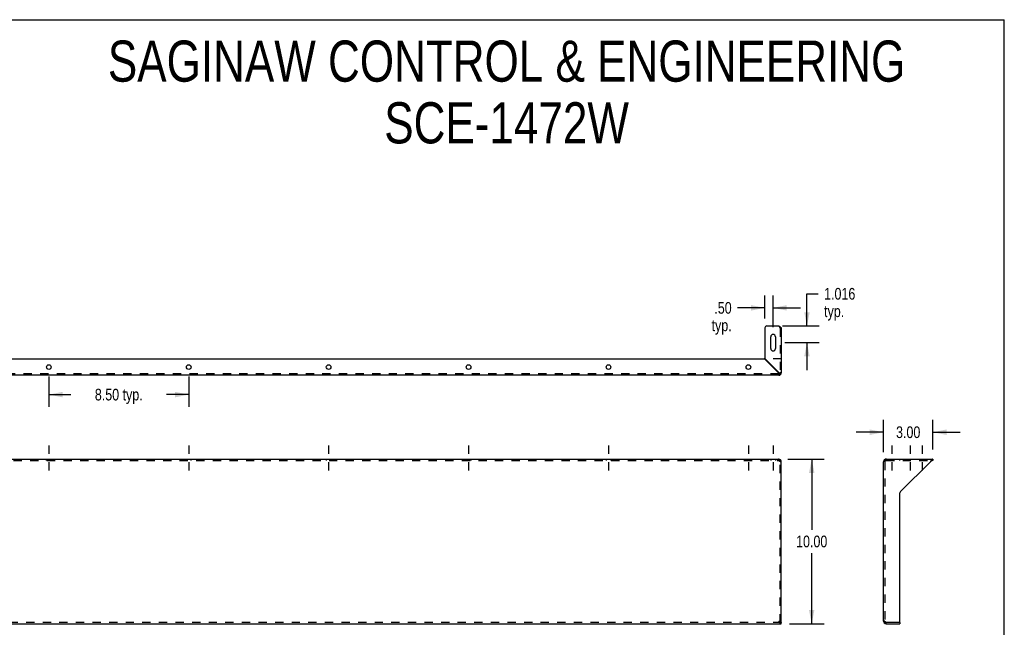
# Model space of a CAD drawing. Header units: inches. Extents: x 0 to 91.7, y 0 to 70.8.
# Tile 3 of 3: x 31.9 to 91.7, y 33.9 to 70.8. Entities that reach past the tile are written whole.
import ezdxf

# ---------------------------------------------------------------- set-up
doc = ezdxf.new("R2010")
doc.units = ezdxf.units.IN
doc.header["$LTSCALE"] = 5.041667
doc.header["$MEASUREMENT"] = 0
doc.linetypes.add('DASHED', pattern=[0.2, 0.1, -0.1])
doc.linetypes.add('HIDDEN', pattern=[0.2, 0.1, -0.1])
doc.layers.get('0').update_dxf_attribs({"linetype": 'CONTINUOUS'})
doc.layers.add('DEFAULT_2', color=8, linetype='HIDDEN')
doc.layers.add('DIMENSIONS', color=7, linetype='CONTINUOUS')
doc.styles.get("Standard").update_dxf_attribs({"font": 'txt', "width": 0.8})
doc.dimstyles.new('DIMSTYLE_1', dxfattribs={"dimtxt": 0.708333, "dimasz": 0.833333, "dimexe": 0.09, "dimexo": 0.07, "dimgap": 0.0425, "dimtad": 0, "dimtih": 1, "dimtoh": 1, "dimzin": 4, "dimdsep": 46, "dimtxsty": 'Standard', "dimblk": '_FILLED', "dimblk1": '_FILLED', "dimblk2": '_FILLED', "dimcen": 0.09, "dimadec": 0, "dimazin": 0, "dimtfac": 1, "dimtofl": 0, "dimtmove": 0, "dimatfit": 3, "dimldrblk": '_FILLED', "dimfxl": 1, "dimtolj": 1, "dimtzin": 4, "dimarcsym": 0})
doc.dimstyles.new('DIMSTYLE_3', dxfattribs={"dimtxt": 0.708333, "dimasz": 0.833333, "dimexe": 0.09, "dimexo": 0.07, "dimgap": 0.0425, "dimtad": 0, "dimtih": 1, "dimtoh": 1, "dimdec": 3, "dimzin": 4, "dimdsep": 46, "dimtxsty": 'Standard', "dimblk": '_FILLED', "dimblk1": '_FILLED', "dimblk2": '_FILLED', "dimcen": 0.09, "dimadec": 0, "dimazin": 0, "dimtfac": 1, "dimtdec": 3, "dimtofl": 0, "dimtmove": 0, "dimatfit": 3, "dimldrblk": '_FILLED', "dimfxl": 1, "dimtolj": 1, "dimtzin": 4, "dimarcsym": 0})

# ---------------------------------------------------------------- blocks, each defined once
blk = doc.blocks.new('_FILLED')
at = {"color": 0, "linetype": 'ByBlock'}
blk.add_solid([(0, 0), (-1, 0.2), (-1, -0.2)], dxfattribs=at)
blk = doc.blocks.new('*D1')
at = {"layer": 'DIMENSIONS', "color": 2, "linetype": 'Continuous'}
for p, q in [((78.525, 44.125), (80.716, 44.125)), ((79.966, 44.125), (79.966, 39.833)), ((79.966, 34.125), (79.966, 38.417)), ((78.625, 34.125), (80.716, 34.125))]:
    blk.add_line(p, q, dxfattribs=at)
at = {"layer": 'DIMENSIONS', "color": 2, "linetype": 'Continuous', "xscale": 0.8333333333, "yscale": 0.8333333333, "zscale": 0.8333333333}
for p, rotation in [((79.966, 44.125), 90), ((79.966, 34.125), 270)]:
    blk.add_blockref('_FILLED', p, dxfattribs=dict(at, rotation=rotation))
at = {"layer": 'DIMENSIONS', "color": 2, "linetype": 'Continuous', "insert": (79.966, 39.479), "char_height": 0.7083, "width": 2.83333, "attachment_point": 2, "line_spacing_factor": 0.9}
blk.add_mtext('10.00', dxfattribs=at)
blk = doc.blocks.new('*D3')
at = {"layer": 'DIMENSIONS', "color": 2, "linetype": 'Continuous'}
for p, q in [((84.329, 44.552), (84.329, 46.514)), ((87.329, 44.708), (87.329, 46.514)), ((84.329, 45.764), (82.662, 45.764)), ((87.329, 45.764), (88.995, 45.764))]:
    blk.add_line(p, q, dxfattribs=at)
at = {"layer": 'DIMENSIONS', "color": 2, "linetype": 'Continuous', "xscale": 0.8333333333, "yscale": 0.8333333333, "zscale": 0.8333333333}
blk.add_blockref('_FILLED', (84.329, 45.764), dxfattribs=at)
at = {"layer": 'DIMENSIONS', "color": 2, "linetype": 'Continuous', "xscale": 0.8333333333, "yscale": 0.8333333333, "zscale": 0.8333333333, "rotation": 180}
blk.add_blockref('_FILLED', (87.329, 45.764), dxfattribs=at)
at = {"layer": 'DIMENSIONS', "color": 2, "linetype": 'Continuous', "insert": (85.829, 46.118), "char_height": 0.7083, "width": 2.26667, "attachment_point": 2, "line_spacing_factor": 0.9}
blk.add_mtext('3.00', dxfattribs=at)
blk = doc.blocks.new('*D6')
at = {"layer": 'DIMENSIONS', "color": 2, "linetype": 'Continuous'}
for p, q in [((33.62, 49.14), (33.62, 47.299)), ((42.12, 49.14), (42.12, 47.299)), ((33.62, 48.049), (34.965, 48.049)), ((42.12, 48.049), (40.774, 48.049))]:
    blk.add_line(p, q, dxfattribs=at)
at = {"layer": 'DIMENSIONS', "color": 2, "linetype": 'Continuous', "xscale": 0.8333333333, "yscale": 0.8333333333, "zscale": 0.8333333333, "rotation": 180}
blk.add_blockref('_FILLED', (33.62, 48.049), dxfattribs=at)
at = {"layer": 'DIMENSIONS', "color": 2, "linetype": 'Continuous', "xscale": 0.8333333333, "yscale": 0.8333333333, "zscale": 0.8333333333}
blk.add_blockref('_FILLED', (42.12, 48.049), dxfattribs=at)
at = {"layer": 'DIMENSIONS', "color": 2, "linetype": 'Continuous', "insert": (37.87, 48.403), "char_height": 0.7083, "width": 5.1, "attachment_point": 2, "line_spacing_factor": 0.9}
blk.add_mtext('8.50 typ.', dxfattribs=at)
blk = doc.blocks.new('*D9')
at = {"layer": 'DIMENSIONS', "color": 2, "linetype": 'Continuous'}
for p, q in [((79.678, 52.223), (79.678, 54.176)), ((79.678, 54.176), (80.365, 54.176)), ((78.187, 52.223), (80.428, 52.223)), ((78.343, 51.208), (80.428, 51.208)), ((79.678, 51.208), (79.678, 49.541))]:
    blk.add_line(p, q, dxfattribs=at)
at = {"layer": 'DIMENSIONS', "color": 2, "linetype": 'Continuous', "xscale": 0.8333333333, "yscale": 0.8333333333, "zscale": 0.8333333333}
for p, rotation in [((79.678, 52.223), 270), ((79.678, 51.208), 90)]:
    blk.add_blockref('_FILLED', p, dxfattribs=dict(at, rotation=rotation))
at = {"layer": 'DIMENSIONS', "color": 2, "linetype": 'Continuous', "insert": (80.719, 54.53), "char_height": 0.7083, "width": 2.83333, "attachment_point": 1, "line_spacing_factor": 0.9}
blk.add_mtext('1.016\\Ptyp.', dxfattribs=at)
blk = doc.blocks.new('*D10')
at = {"layer": 'DIMENSIONS', "color": 2, "linetype": 'Continuous'}
for p, q in [((77.12, 52.682), (77.12, 54.071)), ((77.62, 52.151), (77.62, 54.071)), ((77.12, 53.321), (75.458, 53.321)), ((77.62, 53.321), (79.286, 53.321))]:
    blk.add_line(p, q, dxfattribs=at)
at = {"layer": 'DIMENSIONS', "color": 2, "linetype": 'Continuous', "xscale": 0.8333333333, "yscale": 0.8333333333, "zscale": 0.8333333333}
blk.add_blockref('_FILLED', (77.12, 53.321), dxfattribs=at)
at = {"layer": 'DIMENSIONS', "color": 2, "linetype": 'Continuous', "xscale": 0.8333333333, "yscale": 0.8333333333, "zscale": 0.8333333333, "rotation": 180}
blk.add_blockref('_FILLED', (77.62, 53.321), dxfattribs=at)
at = {"layer": 'DIMENSIONS', "color": 2, "linetype": 'Continuous', "insert": (75.104, 53.675), "char_height": 0.7083, "width": 2.26667, "attachment_point": 3, "line_spacing_factor": 0.9}
blk.add_mtext('.50\\Ptyp.', dxfattribs=at)

msp = doc.modelspace()

# ---------------------------------------------------------------- linework, layer by layer
at = {"color": 7, "linetype": 'Continuous'}
for p, q in [((0, 70.8333), (91.6667, 70.8333)), ((91.6667, 0), (91.6667, 70.8333)), ((77.1417, 50.2235), (77.0717, 50.2235)), ((77.9563, 49.369), (77.9416, 49.3795)), ((77.9636, 49.3639), (77.9563, 49.369)), ((77.9636, 49.4015), (77.974, 49.3868)), ((77.9636, 49.3639), (77.9636, 49.3483)), ((77.974, 49.3868), (77.9792, 49.3795)), ((77.9792, 49.3795), (77.9948, 49.3795)), ((78.0556, 49.2874), (78.0096, 49.3334)), ((77.9636, 44.125), (77.9636, 44.1219)), ((77.9908, 44.1024), (77.9948, 44.1219)), ((84.4575, 44.1024), (84.4536, 44.1219)), ((84.4847, 44.125), (84.4847, 44.1219)), ((87.3287, 44.125), (87.3287, 44.047)), ((77.9636, 34.281), (77.9778, 34.2699)), ((78.1196, 34.125), (78.1196, 34.203)), ((84.4847, 34.125), (84.4847, 34.203)), ((85.2987, 34.203), (85.3287, 34.203)), ((85.3287, 34.203), (85.3287, 34.125))]:
    msp.add_line(p, q, dxfattribs=at)
at = {"color": 3, "linetype": 'Continuous'}
for p, q in [((77.1196, 52.0985), (77.1196, 50.2714)), ((77.2446, 52.2235), (77.9636, 52.2235)), ((78.1196, 52.0675), (78.1196, 49.3795)), ((77.4791, 50.8485), (77.4791, 51.5675)), ((77.7601, 51.5675), (77.7601, 50.8485)), ((7.1676, 50.2235), (77.0717, 50.2235)), ((77.9416, 49.3795), (77.1159, 50.2051)), ((77.1379, 50.2272), (77.9636, 49.4015)), ((77.9636, 49.2235), (6.2756, 49.2235)), ((77.9563, 49.3586), (77.9416, 49.3795)), ((77.9636, 49.3483), (77.9563, 49.3586)), ((77.9636, 49.4015), (77.9688, 49.3978)), ((77.9688, 49.3978), (77.9845, 49.3868)), ((77.9845, 49.3868), (77.9948, 49.3795)), ((6.2756, 44.125), (77.9636, 44.125)), ((77.9636, 44.1219), (77.9599, 44.1228)), ((77.9948, 44.1219), (78.0007, 44.1205)), ((78.0007, 44.1205), (78.0064, 44.119)), ((78.0064, 44.119), (78.0074, 44.1187)), ((78.1196, 34.203), (78.1196, 43.969)), ((84.3287, 34.281), (84.3287, 43.969)), ((84.4419, 44.119), (84.441, 44.1187)), ((84.4477, 44.1205), (84.4419, 44.119)), ((84.4536, 44.1219), (84.4477, 44.1205)), ((84.4847, 44.125), (87.3287, 44.125)), ((84.4884, 44.1228), (84.4847, 44.1219)), ((87.1727, 43.969), (85.3654, 42.1616)), ((85.3287, 34.233), (85.3287, 42.0732)), ((6.1196, 34.125), (78.1196, 34.125)), ((77.9636, 34.281), (77.9778, 34.2588)), ((85.2987, 34.203), (84.4847, 34.203)), ((84.4847, 34.125), (85.3287, 34.125))]:
    msp.add_line(p, q, dxfattribs=at)
at = {"color": 2, "linetype": 'DASHED'}
for p, q in [((33.6196, 44.9583), (33.6196, 43.2137)), ((42.1196, 44.9583), (42.1196, 43.2137)), ((50.6196, 44.9583), (50.6196, 43.2137)), ((59.1196, 44.9583), (59.1196, 43.2137)), ((67.6196, 44.9583), (67.6196, 43.2137)), ((76.1196, 44.9583), (76.1196, 43.2137)), ((77.6196, 44.9583), (77.6196, 43.2137)), ((84.8287, 44.9583), (84.8287, 43.2137)), ((85.9537, 44.9583), (85.9537, 43.2137)), ((86.6727, 44.9583), (86.6727, 43.2137))]:
    msp.add_line(p, q, dxfattribs=at)
at = {"color": 3, "linetype": 'Continuous'}
for points in [[(77.9636, 52.2235), (77.988, 52.2079), (78, 52.2001), (78.0119, 52.1922), (78.0234, 52.1844), (78.0345, 52.1766), (78.0451, 52.1689), (78.0553, 52.1611), (78.0649, 52.1533), (78.0739, 52.1455), (78.0823, 52.1376), (78.0899, 52.1298), (78.0966, 52.122), (78.1026, 52.1143), (78.1077, 52.1065), (78.112, 52.0987), (78.1153, 52.0908), (78.1177, 52.083), (78.1191, 52.0752), (78.1196, 52.0675)], [(77.9636, 49.3483), (77.9651, 49.3424), (77.967, 49.3365), (77.9695, 49.3307), (77.9725, 49.325), (77.976, 49.3195), (77.9799, 49.3142), (77.9843, 49.3093), (77.9891, 49.3048), (77.9945, 49.3006), (78.0002, 49.2968), (78.0064, 49.2935), (78.0128, 49.2908), (78.0195, 49.2887), (78.0264, 49.2871), (78.0336, 49.2861), (78.0409, 49.2859), (78.0483, 49.2863), (78.0556, 49.2874)], [(77.9948, 49.3795), (78.0007, 49.378), (78.0066, 49.376), (78.0124, 49.3736), (78.0181, 49.3706), (78.0236, 49.3671), (78.0288, 49.3632), (78.0337, 49.3588), (78.0383, 49.3539), (78.0425, 49.3486), (78.0463, 49.3428), (78.0495, 49.3367), (78.0522, 49.3303), (78.0544, 49.3236), (78.056, 49.3167), (78.0569, 49.3095), (78.0572, 49.3022), (78.0568, 49.2948), (78.0556, 49.2874)], [(77.9599, 44.1228), (77.9563, 44.1236), (77.9526, 44.1242), (77.9489, 44.1247), (77.9452, 44.1249), (77.9416, 44.125)], [(77.9636, 44.1219), (77.9651, 44.1205), (77.967, 44.1189), (77.9695, 44.1171), (77.9725, 44.1149), (77.976, 44.1125), (77.9799, 44.1098), (77.9843, 44.1068), (78.0002, 44.0962)], [(78.0002, 44.0962), (78.0064, 44.092), (78.0128, 44.0876), (78.0195, 44.0829), (78.0264, 44.0779), (78.0336, 44.0726), (78.0409, 44.067), (78.0483, 44.0612), (78.0556, 44.055)], [(78.0074, 44.1187), (78.0124, 44.1171), (78.0181, 44.1149), (78.0236, 44.1125), (78.0288, 44.1098), (78.0337, 44.1068), (78.0383, 44.1036), (78.0425, 44.1), (78.0463, 44.0962), (78.0495, 44.092), (78.0522, 44.0876), (78.0544, 44.0829), (78.056, 44.0779), (78.0569, 44.0726), (78.0572, 44.067), (78.0568, 44.0612), (78.0556, 44.055)], [(84.441, 44.1187), (84.436, 44.1171), (84.4303, 44.1149), (84.4248, 44.1125), (84.4195, 44.1098), (84.4146, 44.1068), (84.4101, 44.1036), (84.4059, 44.1), (84.4021, 44.0962), (84.3988, 44.092), (84.3961, 44.0876), (84.394, 44.0829), (84.3924, 44.0779), (84.3914, 44.0726), (84.3912, 44.067), (84.3916, 44.0612), (84.3927, 44.055)], [(84.4481, 44.0962), (84.442, 44.092), (84.4356, 44.0876), (84.4289, 44.0829), (84.422, 44.0779), (84.4148, 44.0726), (84.4075, 44.067), (84.4001, 44.0612), (84.3927, 44.055)], [(84.4685, 44.1098), (84.4592, 44.1036), (84.4481, 44.0962)], [(84.4847, 44.1219), (84.4833, 44.1205), (84.4813, 44.1189), (84.4789, 44.1171), (84.4759, 44.1149), (84.4724, 44.1125), (84.4685, 44.1098)], [(84.5068, 44.125), (84.5031, 44.1249), (84.4995, 44.1247), (84.4958, 44.1242), (84.4921, 44.1236), (84.4884, 44.1228)], [(87.3287, 44.125), (87.321, 44.1245), (87.3132, 44.1231), (87.3054, 44.1207), (87.2975, 44.1174), (87.2897, 44.1131), (87.2819, 44.108), (87.2742, 44.102), (87.2664, 44.0953), (87.2586, 44.0877), (87.2507, 44.0793), (87.2429, 44.0703), (87.2351, 44.0607), (87.2273, 44.0505), (87.2196, 44.0399), (87.2118, 44.0288), (87.204, 44.0172), (87.1961, 44.0054), (87.1883, 43.9934), (87.1727, 43.969)], [(77.9636, 34.281), (77.9857, 34.2739), (77.9967, 34.2704), (78.0076, 34.2668), (78.0182, 34.2633), (78.0285, 34.2597), (78.0384, 34.2562), (78.0479, 34.2527), (78.057, 34.2491), (78.0657, 34.2456), (78.0739, 34.242), (78.0815, 34.2384), (78.0885, 34.2349), (78.0949, 34.2314), (78.1005, 34.2278), (78.1055, 34.2243), (78.1098, 34.2208), (78.1133, 34.2172), (78.1161, 34.2136), (78.118, 34.2101), (78.1192, 34.2065), (78.1196, 34.203)], [(77.9778, 34.2588), (77.9849, 34.2478), (77.992, 34.2371), (77.9991, 34.2265), (78.0062, 34.2162), (78.0133, 34.2062), (78.0203, 34.1967), (78.0274, 34.1875), (78.0345, 34.1788), (78.0416, 34.1707), (78.0487, 34.1631), (78.0558, 34.1561), (78.0629, 34.1498), (78.07, 34.1441), (78.0771, 34.1391), (78.0842, 34.1348), (78.0913, 34.1313), (78.0983, 34.1286), (78.1054, 34.1266), (78.1125, 34.1254), (78.1196, 34.125)], [(84.3287, 34.281), (84.3291, 34.2775), (84.3303, 34.2739), (84.3323, 34.2704), (84.3351, 34.2668), (84.3386, 34.2633), (84.3429, 34.2597), (84.3478, 34.2562), (84.3535, 34.2527), (84.3598, 34.2491), (84.3668, 34.2456), (84.3744, 34.242), (84.3826, 34.2384), (84.3913, 34.2349), (84.4005, 34.2314), (84.41, 34.2278), (84.4199, 34.2243), (84.4302, 34.2208), (84.4408, 34.2172), (84.4516, 34.2136), (84.4626, 34.2101), (84.4847, 34.203)]]:
    msp.add_lwpolyline(points, dxfattribs=at)
at = {"color": 7, "linetype": 'Continuous'}
for points in [[(77.9636, 49.3639), (77.9645, 49.3605), (77.9656, 49.3572), (77.9671, 49.354), (77.9689, 49.3508)], [(77.9689, 49.3508), (77.971, 49.3478), (77.9734, 49.345), (77.9761, 49.3424)], [(77.9761, 49.3424), (77.979, 49.34), (77.9823, 49.3379), (77.9858, 49.3361), (77.9894, 49.3347), (77.9933, 49.3336), (77.9972, 49.3329), (78.0013, 49.3327), (78.0055, 49.3328), (78.0096, 49.3334)], [(77.9792, 49.3795), (77.9825, 49.3786), (77.9858, 49.3775), (77.9891, 49.376), (77.9922, 49.3742)], [(77.9922, 49.3742), (77.9952, 49.3721), (77.9981, 49.3697), (78.0007, 49.367)], [(78.0007, 49.367), (78.0031, 49.364), (78.0052, 49.3608), (78.0069, 49.3573), (78.0084, 49.3536), (78.0094, 49.3498), (78.0101, 49.3458), (78.0104, 49.3417), (78.0102, 49.3376), (78.0096, 49.3334)], [(87.3287, 44.047), (87.319, 44.0466), (87.3093, 44.0455), (87.2995, 44.0436), (87.2897, 44.0411), (87.28, 44.0378), (87.2703, 44.0339), (87.2605, 44.0293), (87.2507, 44.0242), (87.241, 44.0185), (87.2312, 44.0123), (87.2215, 44.0058), (87.2118, 43.9989), (87.202, 43.9917), (87.1922, 43.9842), (87.1825, 43.9766), (87.1727, 43.969)], [(77.9636, 34.281), (77.9771, 34.2724), (77.9838, 34.268), (77.9903, 34.2637), (77.9966, 34.2593), (78.0026, 34.255), (78.0083, 34.2507), (78.0137, 34.2464), (78.0188, 34.242), (78.0234, 34.2377), (78.0253, 34.2356)], [(77.9778, 34.2699), (77.9849, 34.2644), (77.992, 34.259), (77.9991, 34.2537), (78.0062, 34.2486), (78.0133, 34.2436), (78.0203, 34.2388)], [(78.0203, 34.2388), (78.0274, 34.2343), (78.0345, 34.2299), (78.0416, 34.2259), (78.0487, 34.2221), (78.0558, 34.2186), (78.0629, 34.2154), (78.07, 34.2125), (78.0771, 34.2101), (78.0842, 34.2079), (78.0913, 34.2062), (78.0983, 34.2048), (78.1054, 34.2038), (78.1125, 34.2032), (78.1196, 34.203)]]:
    msp.add_lwpolyline(points, dxfattribs=at)
at = {"color": 3, "linetype": 'Continuous'}
for centre in [(33.6196, 49.7235), (42.1196, 49.7235), (50.6196, 49.7235), (59.1196, 49.7235), (67.6196, 49.7235), (76.1196, 49.7235)]:
    msp.add_circle(centre, 0.1405, dxfattribs=at)
for centre, radius, start, end in [((77.2446, 52.0985), 0.125, 90, 180), ((77.6196, 51.5675), 0.1405, 0, 180), ((77.6196, 50.8485), 0.1405, 180, 360), ((77.1821, 50.2714), 0.0625, 180, 225), ((77.0717, 50.161), 0.0625, 45, 90), ((77.9636, 49.3795), 0.156, 270, 360), ((77.9636, 43.969), 0.156, 0, 90), ((84.4847, 43.969), 0.156, 90, 180), ((85.4537, 42.0732), 0.125, 135, 180), ((84.4847, 34.281), 0.156, 180, 270), ((85.2987, 34.233), 0.03, 270, 360)]:
    msp.add_arc(centre, radius, start, end, dxfattribs=at)
at = {"color": 7, "linetype": 'Continuous'}
msp.add_arc((84.4847, 34.281), 0.078, 234.276872, 270, dxfattribs=at)
at = {"layer": 'DEFAULT_2', "color": 8, "linetype": 'HIDDEN'}
for p, q in [((78.1196, 52.0675), (78.0416, 52.0675)), ((78.0416, 52.0675), (78.0416, 49.3795)), ((78.1196, 50.2235), (77.1417, 50.2235)), ((77.9636, 49.3015), (6.2756, 49.3015)), ((77.9636, 49.3015), (77.9636, 49.2235)), ((78.1196, 49.3795), (78.0416, 49.3795)), ((6.2756, 44.047), (77.9636, 44.047)), ((33.4791, 44.047), (33.4791, 44.125)), ((33.7601, 44.047), (33.7601, 44.125)), ((41.9791, 44.047), (41.9791, 44.125)), ((42.2601, 44.047), (42.2601, 44.125)), ((50.4791, 44.125), (50.4791, 44.047)), ((50.7601, 44.125), (50.7601, 44.047)), ((58.9791, 44.125), (58.9791, 44.047)), ((59.2601, 44.125), (59.2601, 44.047)), ((67.4791, 44.125), (67.4791, 44.047)), ((67.7601, 44.125), (67.7601, 44.047)), ((75.9791, 44.047), (75.9791, 44.125)), ((76.2601, 44.047), (76.2601, 44.125)), ((77.1196, 44.047), (77.1196, 44.125)), ((77.4791, 44.125), (77.4791, 44.047)), ((77.7601, 44.125), (77.7601, 44.047)), ((77.9416, 44.125), (77.9416, 44.047)), ((77.9636, 44.0454), (77.9636, 44.1219)), ((77.9792, 44.0454), (77.9908, 44.1024)), ((77.9792, 44.0454), (77.9825, 44.0447)), ((78.0556, 44.055), (78.0096, 44.012)), ((78.1196, 43.969), (78.0416, 43.969)), ((78.0416, 34.203), (78.0416, 43.969)), ((84.3927, 44.055), (84.4387, 44.012)), ((84.4067, 43.969), (84.4067, 34.281)), ((84.4418, 44.1189), (84.441, 44.1187)), ((84.4692, 44.0454), (84.4575, 44.1024)), ((84.4692, 44.0454), (84.4658, 44.0447)), ((84.475, 44.0383), (84.4661, 44.0323)), ((84.4847, 44.0454), (84.4847, 44.1219)), ((84.4847, 44.047), (87.3287, 44.047)), ((84.5068, 44.125), (84.5068, 44.047)), ((84.6882, 44.047), (84.6882, 44.125)), ((84.9692, 44.047), (84.9692, 44.125)), ((85.3287, 44.047), (85.3287, 44.125)), ((85.8132, 44.047), (85.8132, 44.125)), ((86.8132, 44.047), (86.8132, 44.125)), ((78.1196, 34.203), (6.1196, 34.203)), ((84.4067, 34.281), (84.3287, 34.281))]:
    msp.add_line(p, q, dxfattribs=at)
for points in [[(77.9636, 52.2235), (77.9713, 52.2137), (77.9788, 52.204), (77.9863, 52.1942), (77.9935, 52.1844), (78.0004, 52.1747), (78.0069, 52.165), (78.0131, 52.1552), (78.0188, 52.1455), (78.0239, 52.1357), (78.0285, 52.1259), (78.0324, 52.1162), (78.0357, 52.1065), (78.0383, 52.0967), (78.0401, 52.0869), (78.0412, 52.0772), (78.0416, 52.0675)], [(77.9636, 49.2235), (77.9707, 49.2238), (77.9778, 49.225), (77.9849, 49.227), (77.992, 49.2298), (77.9991, 49.2333), (78.0062, 49.2375), (78.0133, 49.2425), (78.0203, 49.2482), (78.0274, 49.2546), (78.0345, 49.2616), (78.0416, 49.2691), (78.0487, 49.2773), (78.0558, 49.286), (78.0629, 49.2951), (78.07, 49.3047), (78.0771, 49.3146), (78.0842, 49.3249), (78.0913, 49.3355), (78.0983, 49.3463), (78.1054, 49.3573), (78.1196, 49.3795)], [(77.9636, 49.3015), (77.9707, 49.3017), (77.9778, 49.3022), (77.9849, 49.3032), (77.992, 49.3046), (77.9991, 49.3064), (78.0062, 49.3085), (78.0133, 49.311), (78.0203, 49.3138), (78.0274, 49.317), (78.0345, 49.3205), (78.0416, 49.3243), (78.0487, 49.3284), (78.0558, 49.3327), (78.0629, 49.3373), (78.07, 49.3421), (78.0771, 49.347), (78.0842, 49.3522), (78.0913, 49.3575), (78.0983, 49.3629), (78.1054, 49.3684), (78.1196, 49.3795)], [(77.9636, 44.0454), (77.9599, 44.0459), (77.9563, 44.0463), (77.9526, 44.0466), (77.9489, 44.0468), (77.9452, 44.047), (77.9416, 44.047)], [(77.9636, 44.0454), (77.9645, 44.0447), (77.9656, 44.0438), (77.9671, 44.0426), (77.9689, 44.0414), (77.971, 44.0399), (77.9734, 44.0383), (77.9823, 44.0323)], [(77.9823, 44.0323), (77.9858, 44.03), (77.9894, 44.0274), (77.9933, 44.0247), (77.9972, 44.0218), (78.0013, 44.0187), (78.0055, 44.0155), (78.0096, 44.012)], [(77.9825, 44.0447), (77.9858, 44.0438), (77.9891, 44.0426), (77.9922, 44.0414), (77.9952, 44.0399), (77.9981, 44.0383), (78.0007, 44.0365), (78.0031, 44.0345), (78.0052, 44.0323), (78.0069, 44.03), (78.0084, 44.0274), (78.0094, 44.0247), (78.0101, 44.0218), (78.0104, 44.0187), (78.0102, 44.0155), (78.0096, 44.012)], [(84.4658, 44.0447), (84.4625, 44.0438), (84.4593, 44.0426), (84.4561, 44.0414), (84.4531, 44.0399), (84.4503, 44.0383), (84.4477, 44.0365), (84.4453, 44.0345), (84.4432, 44.0323), (84.4414, 44.03), (84.44, 44.0274), (84.4389, 44.0247), (84.4382, 44.0218), (84.438, 44.0187), (84.4381, 44.0155), (84.4387, 44.012)], [(84.4661, 44.0323), (84.4626, 44.03), (84.4589, 44.0274), (84.4551, 44.0247), (84.4511, 44.0218), (84.447, 44.0187), (84.4429, 44.0155), (84.4387, 44.012)], [(84.4847, 44.0454), (84.4839, 44.0447), (84.4828, 44.0438), (84.4813, 44.0426), (84.4795, 44.0414), (84.4774, 44.0399), (84.475, 44.0383)], [(84.5068, 44.047), (84.5031, 44.047), (84.4995, 44.0468), (84.4958, 44.0466), (84.4921, 44.0463), (84.4884, 44.0459), (84.4847, 44.0454)], [(78.0253, 34.2356), (78.0275, 34.2333), (78.0312, 34.229), (78.0343, 34.2247), (78.0369, 34.2204), (78.039, 34.216), (78.0404, 34.2117), (78.0413, 34.2073), (78.0416, 34.203)], [(84.4067, 34.281), (84.407, 34.2767), (84.4079, 34.2724), (84.4094, 34.268), (84.4115, 34.2637), (84.4141, 34.2593), (84.4172, 34.255), (84.4208, 34.2507), (84.425, 34.2464), (84.4296, 34.242), (84.4346, 34.2377), (84.44, 34.2333), (84.4457, 34.229), (84.4518, 34.2247), (84.458, 34.2204), (84.4646, 34.216), (84.4712, 34.2117), (84.4847, 34.203)]]:
    msp.add_lwpolyline(points, dxfattribs=at)
for centre, radius, start, end in [((78.0896, 50.1935), 0.03, 0, 90), ((77.9636, 49.3795), 0.078, 270, 360), ((77.9636, 43.969), 0.078, 0, 90), ((84.4847, 43.969), 0.078, 90, 180), ((84.4847, 34.281), 0.078, 180, 234.276872)]:
    msp.add_arc(centre, radius, start, end, dxfattribs=at)

# ---------------------------------------------------------------- texts
at = {"layer": 'DIMENSIONS', "color": 2, "linetype": 'Continuous', "insert": (61.4301, 69.566), "char_height": 2.5, "width": 58, "attachment_point": 2, "line_spacing_factor": 0.9}
msp.add_mtext('SAGINAW CONTROL & ENGINEERING\\PSCE-1472W', dxfattribs=at)

# ---------------------------------------------------------------- dimensions: what is measured, and where the dimension line sits
at = {"layer": 'DIMENSIONS', "color": 2, "linetype": 'Continuous'}
dim = msp.add_linear_dim(base=(79.6776361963, 51.2079518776), p1=(78.1174505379, 52.2234518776), p2=(78.2734505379, 51.2079518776), angle=270, text='<>\\Ptyp.', dimstyle='DIMSTYLE_3', dxfattribs=at)
dim.commit()
dim.dimension.update_dxf_attribs({"geometry": '*D9', "text_midpoint": (82.1359695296, 53.6446881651), "dimtype": 160})
for base, p1, p2, text, picture, middle in [((77.6196, 53.3207), (77.1196, 54.1407), (77.6196, 52.0808), '<>\\Ptyp.', '*D10', (73.9706, 52.7894)), ((42.1196, 48.049), (33.6196, 49.2101), (42.1196, 49.2101), '<> typ.', '*D6', (37.8696, 48.049))]:
    dim = msp.add_linear_dim(base=base, p1=p1, p2=p2, text=text, dimstyle='DIMSTYLE_1', dxfattribs=at)
    dim.commit()
    dim.dimension.update_dxf_attribs({"geometry": picture, "text_midpoint": middle, "dimtype": 160})
dim = msp.add_linear_dim(base=(87.3287, 45.764), p1=(84.3287, 44.4823), p2=(87.3287, 44.6383), dimstyle='DIMSTYLE_1', dxfattribs=at)
dim.commit()
dim.dimension.update_dxf_attribs({"geometry": '*D3', "text_midpoint": (85.8287, 45.764), "dimtype": 160})
dim = msp.add_linear_dim(base=(79.9656, 34.125), p1=(78.4549, 44.125), p2=(78.555, 34.125), angle=270, dimstyle='DIMSTYLE_1', dxfattribs=at)
dim.commit()
dim.dimension.update_dxf_attribs({"geometry": '*D1', "text_midpoint": (79.9656, 39.125), "dimtype": 160})

doc.saveas('drawing.dxf')
